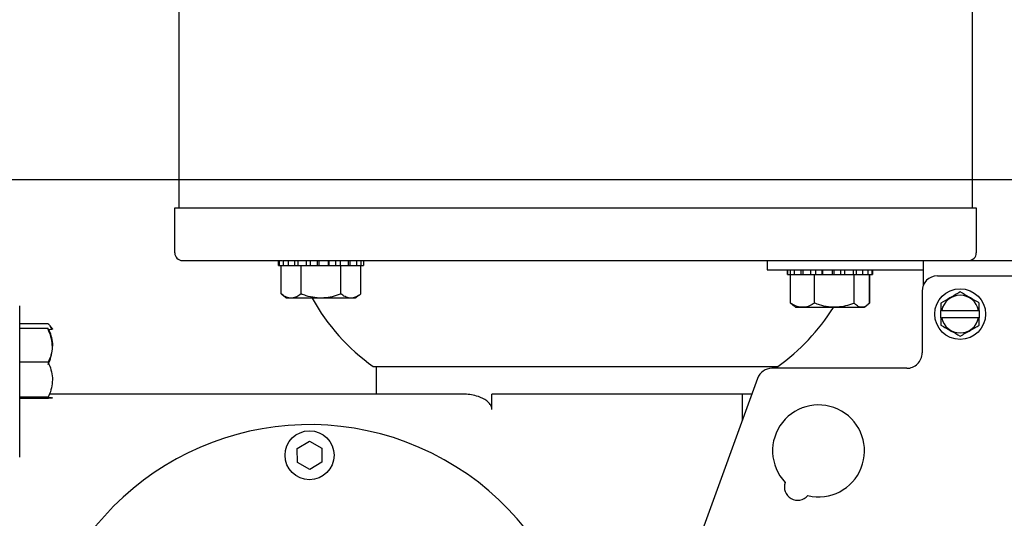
# Model space of a CAD drawing. Header units: inches. Extents: x 169.6 to 213.8, y 195 to 266.5.
# Tile 32 of 49: x 211.507 to 211.909, y 205.072 to 205.276. Entities that reach past the tile are written whole.
import ezdxf

# ---------------------------------------------------------------- set-up
doc = ezdxf.new("R2010")
doc.units = ezdxf.units.IN
doc.header["$LTSCALE"] = 0.25
doc.header["$MEASUREMENT"] = 0
doc.layers.add('ANNOTATIONS', color=1, linetype='Continuous')
doc.layers.add('RHX RH F.O.H.', color=7, linetype='Continuous')
doc.styles.add('ARIAL', font='arial.ttf', dxfattribs={"height": 0.09375})
doc.dimstyles.new('STANDARD$0', dxfattribs={"dimtxt": 0.09375, "dimasz": 0.09375, "dimexe": 0.03125, "dimexo": 0.046875, "dimgap": 0.09, "dimtad": 0, "dimtih": 1, "dimtoh": 1, "dimdec": 4, "dimzin": 0, "dimdsep": 46, "dimtxsty": 'ARIAL', "dimcen": 0.09, "dimadec": 0, "dimazin": 0, "dimtfac": 1, "dimtdec": 4, "dimtofl": 0, "dimtmove": 0, "dimatfit": 1, "dimfxl": 1, "dimtolj": 1, "dimtzin": 0, "dimarcsym": 0})

# ---------------------------------------------------------------- blocks, each defined once
blk = doc.blocks.new('*D59')
at = {"layer": 'ANNOTATIONS', "color": 0, "lineweight": -2, "transparency": 16777216}
for p, q in [((210.4631741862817, 205.3721606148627), (210.4631741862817, 206.0288126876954)), ((211.4006741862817, 205.2571169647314), (211.4006741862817, 206.0288126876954)), ((210.3694241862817, 205.9975626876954), (210.2756741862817, 205.9975626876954)), ((211.4944241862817, 205.9975626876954), (211.5881741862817, 205.9975626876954))]:
    blk.add_line(p, q, dxfattribs=at)
at = {"layer": 'ANNOTATIONS', "color": 0, "transparency": 16777216}
for points in [[(210.3694241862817, 206.0131876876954), (210.3694241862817, 205.9819376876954), (210.4631741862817, 205.9975626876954)], [(211.4944241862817, 206.0131876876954), (211.4944241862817, 205.9819376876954), (211.4006741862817, 205.9975626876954)]]:
    blk.add_solid(points, dxfattribs=at)
at = {"layer": 'defpoints', "color": 0, "transparency": 16777216}
for p in [(211.4006741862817, 205.9975626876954), (210.4631741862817, 205.3252856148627), (211.4006741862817, 205.2102419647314)]:
    blk.add_point(p, dxfattribs=at)
at = {"layer": 'ANNOTATIONS', "color": 0, "transparency": 16777216, "insert": (210.9759766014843, 205.9975626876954), "char_height": 0.09375, "attachment_point": 5, "style": 'ARIAL'}
blk.add_mtext('\\A1;PROJECTION', dxfattribs=at)
blk = doc.blocks.new('*D60')
at = {"layer": 'ANNOTATIONS', "color": 0, "lineweight": -2, "transparency": 16777216}
for p, q in [((212.5419257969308, 205.4190356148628), (212.5419257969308, 205.5127856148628)), ((212.5419257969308, 205.5127856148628), (212.6356757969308, 205.5127856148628)), ((211.4475491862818, 205.3252856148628), (212.5731757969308, 205.3252856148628)), ((211.4475491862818, 205.2102419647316), (212.5731757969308, 205.2102419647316)), ((212.5419257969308, 205.1164919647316), (212.5419257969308, 205.0227419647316))]:
    blk.add_line(p, q, dxfattribs=at)
at = {"layer": 'ANNOTATIONS', "color": 0, "transparency": 16777216}
for points in [[(212.5263007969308, 205.4190356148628), (212.5575507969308, 205.4190356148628), (212.5419257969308, 205.3252856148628)], [(212.5263007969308, 205.1164919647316), (212.5575507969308, 205.1164919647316), (212.5419257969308, 205.2102419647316)]]:
    blk.add_solid(points, dxfattribs=at)
at = {"layer": 'defpoints', "color": 0, "transparency": 16777216}
for p in [(211.4006741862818, 205.3252856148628), (212.5419257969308, 205.3252856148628), (211.4006741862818, 205.2102419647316)]:
    blk.add_point(p, dxfattribs=at)
at = {"layer": 'ANNOTATIONS', "color": 0, "transparency": 16777216, "insert": (212.8843665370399, 205.5127856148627), "char_height": 0.09375, "attachment_point": 5, "style": 'ARIAL'}
blk.add_mtext('\\A1;1 1/2"', dxfattribs=at)
blk = doc.blocks.new('*D64')
at = {"layer": 'ANNOTATIONS', "color": 0, "lineweight": -2, "transparency": 16777216}
for p, q in [((211.4475491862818, 205.2102419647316), (212.5809882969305, 205.2102419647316)), ((212.5497382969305, 205.1164919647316), (212.5497382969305, 202.5526720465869)), ((212.5497382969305, 200.5539919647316), (212.5497382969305, 202.1178118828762)), ((211.4631741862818, 200.4602419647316), (212.5809882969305, 200.4602419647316))]:
    blk.add_line(p, q, dxfattribs=at)
at = {"layer": 'ANNOTATIONS', "color": 0, "transparency": 16777216}
for points in [[(212.5341132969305, 205.1164919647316), (212.5653632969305, 205.1164919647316), (212.5497382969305, 205.2102419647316)], [(212.5341132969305, 200.5539919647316), (212.5653632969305, 200.5539919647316), (212.5497382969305, 200.4602419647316)]]:
    blk.add_solid(points, dxfattribs=at)
at = {"layer": 'defpoints', "color": 0, "transparency": 16777216}
for p in [(211.4006741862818, 205.2102419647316), (211.4162991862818, 200.4602419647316), (212.5497382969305, 200.4602419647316)]:
    blk.add_point(p, dxfattribs=at)
at = {"layer": 'ANNOTATIONS', "color": 0, "transparency": 16777216, "insert": (212.5497382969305, 202.3352419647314), "char_height": 0.09375, "attachment_point": 5, "style": 'ARIAL'}
blk.add_mtext('\\A1;TOTAL\\PHEIGHT', dxfattribs=at)

msp = doc.modelspace()

# ---------------------------------------------------------------- linework, layer by layer
at = {"layer": 'RHX RH F.O.H.', "linetype": 'Continuous'}
for p, q in [((211.5701741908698, 205.1987419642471), (211.897174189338, 205.1987419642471)), ((211.5732992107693, 205.1772419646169), (211.6124714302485, 205.1772419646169)), ((211.6125103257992, 205.1772419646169), (211.6141640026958, 205.1772419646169)), ((211.6127177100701, 205.1772419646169), (211.6127177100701, 205.1752419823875)), ((211.6143573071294, 205.1772419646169), (211.6143573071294, 205.1752419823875)), ((211.6143573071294, 205.1772419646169), (211.9568357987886, 205.1772419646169)), ((211.6164754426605, 205.1772419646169), (211.6164754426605, 205.1752419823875)), ((211.619079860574, 205.1772419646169), (211.619079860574, 205.1752419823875)), ((211.620365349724, 205.1772419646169), (211.620365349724, 205.1752419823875)), ((211.6238082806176, 205.1772419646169), (211.6238082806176, 205.1752419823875)), ((211.6254884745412, 205.1772419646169), (211.6254884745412, 205.1752419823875)), ((211.6282712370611, 205.1772419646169), (211.6282712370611, 205.1752419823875)), ((211.6289062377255, 205.1772419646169), (211.6289062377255, 205.1752419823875)), ((211.6327513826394, 205.1772419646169), (211.6327513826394, 205.1752419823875)), ((211.6330571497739, 205.1772419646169), (211.6330571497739, 205.1752419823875)), ((211.635753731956, 205.1772419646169), (211.635753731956, 205.1752419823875)), ((211.6376914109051, 205.1772419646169), (211.6376914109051, 205.1752419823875)), ((211.6409084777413, 205.1772419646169), (211.6409084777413, 205.1752419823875)), ((211.6416456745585, 205.1772419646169), (211.6416456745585, 205.1752419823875)), ((211.64436683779, 205.1772419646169), (211.64436683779, 205.1752419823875)), ((211.6460938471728, 205.1772419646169), (211.6460938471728, 205.1752419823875)), ((211.6471439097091, 205.1772419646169), (211.6471439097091, 205.1752419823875)), ((211.8118358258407, 205.1772419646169), (211.8118358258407, 205.1734919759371)), ((211.8755858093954, 205.1672493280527), (211.8755858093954, 205.1772419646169)), ((211.6124679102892, 205.1752419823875), (211.6471679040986, 205.1752419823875)), ((211.6135799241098, 205.1635919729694), (211.6135799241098, 205.1752419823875)), ((211.6216988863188, 205.1635919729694), (211.6216988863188, 205.1752419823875)), ((211.6379368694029, 205.1635919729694), (211.6379368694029, 205.1752419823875)), ((211.646055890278, 205.1635919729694), (211.646055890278, 205.1752419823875)), ((211.8118358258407, 205.1734919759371), (211.8755858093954, 205.1734919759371)), ((211.8201994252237, 205.1734919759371), (211.8201994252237, 205.1714919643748)), ((211.8212198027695, 205.1734919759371), (211.8212198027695, 205.1714919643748)), ((211.8229266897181, 205.1734919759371), (211.8229266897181, 205.1714919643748)), ((211.8256527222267, 205.1734919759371), (211.8256527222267, 205.1714919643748)), ((211.8263622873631, 205.1734919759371), (211.8263622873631, 205.1714919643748)), ((211.8295669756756, 205.1734919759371), (211.8295669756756, 205.1714919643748)), ((211.8315167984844, 205.1734919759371), (211.8315167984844, 205.1714919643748)), ((211.8342081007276, 205.1734919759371), (211.8342081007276, 205.1714919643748)), ((211.8344973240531, 205.1734919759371), (211.8344973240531, 205.1714919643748)), ((211.8383411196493, 205.1734919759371), (211.8383411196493, 205.1714919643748)), ((211.8389922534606, 205.1734919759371), (211.8389922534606, 205.1714919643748)), ((211.841778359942, 205.1734919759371), (211.841778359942, 205.1714919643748)), ((211.8434451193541, 205.1734919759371), (211.8434451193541, 205.1714919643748)), ((211.8468980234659, 205.1734919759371), (211.8468980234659, 205.1714919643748)), ((211.8482104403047, 205.1734919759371), (211.8482104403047, 205.1714919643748)), ((211.8508080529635, 205.1734919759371), (211.8508080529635, 205.1714919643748)), ((211.8529449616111, 205.1734919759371), (211.8529449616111, 205.1714919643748)), ((211.8546133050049, 205.1734919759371), (211.8546133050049, 205.1714919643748)), ((211.8201804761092, 205.1714919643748), (211.8548805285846, 205.1714919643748)), ((211.8214168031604, 205.1598419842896), (211.8214168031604, 205.1714919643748)), ((211.8312101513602, 205.1598419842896), (211.8312101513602, 205.1714919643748)), ((211.8473238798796, 205.1598419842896), (211.8473238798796, 205.1714919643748)), ((211.8536442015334, 205.1598419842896), (211.8536442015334, 205.1714919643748)), ((211.8537003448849, 205.1598419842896), (211.8537003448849, 205.1714919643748)), ((211.8813107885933, 205.1709919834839), (211.9474608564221, 205.1709919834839)), ((211.6438058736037, 205.161841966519), (211.6158298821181, 205.161841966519)), ((211.8750608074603, 205.1647419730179), (211.8750608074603, 205.1394919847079)), ((211.5069242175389, 205.0969538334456), (211.5069242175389, 205.1587419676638)), ((211.8515184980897, 205.1580919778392), (211.8235425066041, 205.1580919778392)), ((211.8827733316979, 205.1538669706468), (211.8827733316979, 205.1568669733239)), ((211.8830627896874, 205.1568669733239), (211.898108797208, 205.1568669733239)), ((211.8983983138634, 205.1568669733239), (211.8983983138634, 205.1538669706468)), ((211.898108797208, 205.1538669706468), (211.8830627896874, 205.1538669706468)), ((211.518574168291, 205.1514094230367), (211.5069242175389, 205.1514094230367)), ((211.518574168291, 205.1495304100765), (211.5069242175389, 205.1495304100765)), ((211.518574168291, 205.135705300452), (211.5069242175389, 205.135705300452)), ((211.6511742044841, 205.1339919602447), (211.8161741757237, 205.1339919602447)), ((211.8688108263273, 205.1332419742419), (211.8138121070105, 205.1332419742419)), ((211.8079389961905, 205.1291296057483), (211.7722126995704, 205.0309724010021)), ((211.518574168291, 205.1214168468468), (211.5069242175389, 205.1214168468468)), ((211.518574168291, 205.120953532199), (211.5069242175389, 205.120953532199)), ((211.6884490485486, 205.1227419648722), (211.5192441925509, 205.1227419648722)), ((211.6995787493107, 205.1164919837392), (211.6995787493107, 205.1227419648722)), ((211.8056141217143, 205.1227419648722), (211.6995787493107, 205.1227419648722)), ((211.8016741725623, 205.1227419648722), (211.8016741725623, 205.1119171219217)), ((211.6201333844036, 205.1005568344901), (211.6250915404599, 205.103514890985)), ((211.6250915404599, 205.103514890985), (211.6301323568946, 205.1007000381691)), ((211.6301323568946, 205.1007000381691), (211.6302150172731, 205.0949271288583)), ((211.6202160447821, 205.0947839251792), (211.6201333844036, 205.1005568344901)), ((211.6252568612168, 205.0919690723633), (211.6202160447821, 205.0947839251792)), ((211.6302150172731, 205.0949271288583), (211.6252568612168, 205.0919690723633))]:
    msp.add_line(p, q, dxfattribs=at)
for centre, radius in [((211.890585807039, 205.1553669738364), 0.01034999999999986), ((211.6251741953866, 205.0977419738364), 0.009999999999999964)]:
    msp.add_circle(centre, radius, dxfattribs=at)
for centre, radius, start, end in [((211.5732991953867, 205.1803669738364), 0.003125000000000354, 180, 269.9999999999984), ((211.8940491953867, 205.1803669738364), 0.003125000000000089, 269.9999999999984, 0), ((211.881310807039, 205.1647419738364), 0.006250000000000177, 90, 180), ((211.7000273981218, 205.2027851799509), 0.08437499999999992, 209.0290373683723, 234.6196965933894), ((211.890585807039, 205.1553669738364), 0.007671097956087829, 11.27622114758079, 168.7237788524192), ((211.7673209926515, 205.2027851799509), 0.08437500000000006, 305.3803034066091, 328.0149979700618), ((211.890585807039, 205.1553669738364), 0.007671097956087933, 191.2762211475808, 348.7237788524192), ((211.868810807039, 205.1394919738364), 0.006250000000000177, 269.9999999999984, 4.885331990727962e-12), ((211.8138121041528, 205.1269919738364), 0.006250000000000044, 90, 159.9999999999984), ((211.832815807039, 205.0995355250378), 0.01875000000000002, 256.5909378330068, 223.4090621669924), ((211.6251741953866, 204.9977419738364), 0.1125000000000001, 246.5018397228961, 152.2937686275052), ((211.824340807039, 205.0848563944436), 0.005450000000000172, 160.7803840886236, 319.2196159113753)]:
    msp.add_arc(centre, radius, start, end, dxfattribs=at)
for points in [[(211.5719241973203, 205.1987419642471), (211.5719241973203, 205.2924919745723)], [(211.8954241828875, 205.2924919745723), (211.8954241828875, 205.1987419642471)], [(211.5701741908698, 205.1803669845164), (211.5701741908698, 205.1987419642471)], [(211.897174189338, 205.1987419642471), (211.897174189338, 205.1803669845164)], [(211.6124679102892, 205.1752419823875), (211.6124679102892, 205.1772419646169)], [(211.6471679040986, 205.1772419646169), (211.6471679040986, 205.1752419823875)], [(211.8201804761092, 205.1714919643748), (211.8201804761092, 205.1734919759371)], [(211.8548805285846, 205.1734919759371), (211.8548805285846, 205.1714919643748)], [(211.6158298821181, 205.161841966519), (211.6135799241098, 205.1635919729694)], [(211.646055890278, 205.1635919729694), (211.6438058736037, 205.161841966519)], [(211.8214168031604, 205.1598419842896), (211.8222644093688, 205.1591474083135)], [(211.8235425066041, 205.1580919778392), (211.8222346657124, 205.1591091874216)], [(211.8528263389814, 205.1591091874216), (211.8515184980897, 205.1580919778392)], [(211.8530177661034, 205.1592580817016), (211.8528263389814, 205.1591091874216)], [(211.8827733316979, 205.159877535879), (211.8827733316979, 205.1568669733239)], [(211.8830627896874, 205.1568669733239), (211.8827733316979, 205.1568669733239)], [(211.8983983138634, 205.1568669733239), (211.898108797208, 205.1568669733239)], [(211.8983983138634, 205.1568669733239), (211.8983983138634, 205.159877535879)], [(211.8827733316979, 205.1538669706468), (211.8830627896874, 205.1538669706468)], [(211.898108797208, 205.1538669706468), (211.8983983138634, 205.1538669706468)], [(211.5191688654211, 205.1507154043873), (211.5202617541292, 205.149310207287)], [(211.5202617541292, 205.149310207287), (211.5203241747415, 205.1492299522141)], [(211.6524242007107, 205.1227419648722), (211.6524242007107, 205.1339919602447)], [(211.8149241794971, 205.1339919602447), (211.8149241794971, 205.1332419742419)], [(211.5203241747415, 205.1212539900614), (211.5202617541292, 205.1211737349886)]]:
    msp.add_open_spline(points, degree=1, dxfattribs=at)
for points, knots in [([(211.6216988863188, 205.1635919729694), (211.6211192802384, 205.1631814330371), (211.6199463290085, 205.1623506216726), (211.6180935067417, 205.1617945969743), (211.6162011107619, 205.162004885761), (211.6147036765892, 205.1627562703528), (211.6138423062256, 205.1633968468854), (211.6135799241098, 205.1635919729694)], [0, 0, 0, 0, 0.221054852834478, 0.4473496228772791, 0.6691295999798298, 0.8992135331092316, 1, 1, 1, 1]), ([(211.6379368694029, 205.1635919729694), (211.6378375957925, 205.1635537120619), (211.6356307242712, 205.1627031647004), (211.6320862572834, 205.1617665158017), (211.6273507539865, 205.1619665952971), (211.6242266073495, 205.1626616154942), (211.6223870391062, 205.1633386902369), (211.6216988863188, 205.1635919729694)], [0, 0, 0, 0, 0.01917701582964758, 0.4263087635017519, 0.6468808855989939, 0.8679038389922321, 1, 1, 1, 1]), ([(211.646055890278, 205.1635919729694), (211.6454762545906, 205.1631814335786), (211.6443032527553, 205.1623506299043), (211.642450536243, 205.1617945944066), (211.6405580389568, 205.1620048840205), (211.6390606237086, 205.1627562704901), (211.6381992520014, 205.1633968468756), (211.6379368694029, 205.1635919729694)], [0, 0, 0, 0, 0.2210562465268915, 0.4473488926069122, 0.6691302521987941, 0.8992137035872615, 1, 1, 1, 1]), ([(211.8905858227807, 205.1643880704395), (211.8891963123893, 205.1635858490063), (211.8865866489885, 205.1620791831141), (211.883988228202, 205.1605789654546), (211.8827733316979, 205.159877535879)], [0, 0, 0, 0, 0.5324481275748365, 1, 1, 1, 1]), ([(211.8983983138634, 205.159877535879), (211.8970088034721, 205.1606797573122), (211.8943991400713, 205.1621864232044), (211.8918007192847, 205.1636866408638), (211.8905858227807, 205.1643880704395)], [0, 0, 0, 0, 0.5324481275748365, 1, 1, 1, 1]), ([(211.8312101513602, 205.1598419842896), (211.8305110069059, 205.1594314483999), (211.8290961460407, 205.1586006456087), (211.8268612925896, 205.1580445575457), (211.8245785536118, 205.1582549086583), (211.8227723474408, 205.1590062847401), (211.821733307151, 205.1596468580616), (211.8214168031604, 205.1598419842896)], [0, 0, 0, 0, 0.2210543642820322, 0.4473484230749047, 0.6691293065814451, 0.8992128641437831, 0.9999999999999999, 0.9999999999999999, 0.9999999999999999, 0.9999999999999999]), ([(211.8473238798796, 205.1598419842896), (211.8472253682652, 205.1598037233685), (211.8450353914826, 205.1589531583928), (211.8415180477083, 205.1580165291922), (211.8368187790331, 205.1582166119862), (211.8337185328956, 205.1589116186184), (211.8318930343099, 205.1595887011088), (211.8312101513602, 205.1598419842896)], [0, 0, 0, 0, 0.01917661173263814, 0.4263084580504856, 0.6468793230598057, 0.8679045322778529, 1, 1, 1, 1]), ([(211.8536442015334, 205.1598419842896), (211.8531929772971, 205.1594314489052), (211.8522798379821, 205.1586006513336), (211.8508375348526, 205.1580445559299), (211.8493643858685, 205.1582549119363), (211.8481986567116, 205.1590062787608), (211.847528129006, 205.1596468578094), (211.8473238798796, 205.1598419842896)], [0, 0, 0, 0, 0.2210561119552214, 0.4473496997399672, 0.6691299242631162, 0.8992138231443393, 1, 1, 1, 1]), ([(211.8827733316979, 205.1538669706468), (211.8827733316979, 205.1532426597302), (211.8827733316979, 205.1522274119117), (211.8827733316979, 205.1512375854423), (211.8827733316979, 205.1508564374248)], [0, 0, 0, 0, 0.6149345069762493, 1, 1, 1, 1]), ([(211.8983983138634, 205.1508564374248), (211.8983983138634, 205.1512375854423), (211.8983983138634, 205.1522274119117), (211.8983983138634, 205.1532426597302), (211.8983983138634, 205.1538669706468)], [0, 0, 0, 0, 0.3850654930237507, 1, 1, 1, 1]), ([(211.518574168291, 205.1514094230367), (211.5186126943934, 205.1513680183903), (211.5192653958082, 205.150666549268), (211.5195626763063, 205.1499197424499), (211.5198424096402, 205.1492170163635)], [0, 0, 0, 0, 0.05902561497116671, 0.9999999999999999, 0.9999999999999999, 0.9999999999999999, 0.9999999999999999]), ([(211.518574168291, 205.1495304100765), (211.5189847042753, 205.1485434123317), (211.5198155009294, 205.1465460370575), (211.5203715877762, 205.1433911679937), (211.5201612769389, 205.1401686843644), (211.5194099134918, 205.1376188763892), (211.5187693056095, 205.1361520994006), (211.518574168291, 205.135705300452)], [0, 0, 0, 0, 0.2210562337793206, 0.4473487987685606, 0.6691289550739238, 0.8992124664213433, 1, 1, 1, 1]), ([(211.518574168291, 205.1490670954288), (211.5186123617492, 205.149069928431), (211.5194614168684, 205.1491329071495), (211.5203582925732, 205.1492148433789), (211.5202032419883, 205.1492947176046), (211.5201733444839, 205.149310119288)], [0, 0, 0, 0, 0.03662728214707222, 0.8142384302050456, 1, 1, 1, 1]), ([(211.518574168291, 205.1347786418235), (211.5189847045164, 205.1357987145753), (211.5198155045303, 205.1378630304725), (211.5203715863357, 205.1411236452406), (211.5201612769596, 205.1444541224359), (211.5194099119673, 205.147089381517), (211.5187693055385, 205.1486053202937), (211.518574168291, 205.1490670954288)], [0, 0, 0, 0, 0.2210557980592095, 0.4473494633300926, 0.6691288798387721, 0.8992122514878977, 1, 1, 1, 1]), ([(211.8827733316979, 205.1508564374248), (211.884162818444, 205.1500541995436), (211.8867724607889, 205.1485474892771), (211.8893709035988, 205.1470472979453), (211.8905858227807, 205.1463458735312)], [0, 0, 0, 0, 0.5324433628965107, 1, 1, 1, 1]), ([(211.8905858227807, 205.1463458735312), (211.8919753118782, 205.1471480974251), (211.8945849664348, 205.1486547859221), (211.8971833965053, 205.1501549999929), (211.8983983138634, 205.1508564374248)], [0, 0, 0, 0, 0.5324417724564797, 0.9999999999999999, 0.9999999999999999, 0.9999999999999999, 0.9999999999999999]), ([(211.518574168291, 205.135705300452), (211.5189847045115, 205.1346852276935), (211.5198155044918, 205.1326209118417), (211.5203715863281, 205.129360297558), (211.5201612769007, 205.1260298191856), (211.519409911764, 205.1233945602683), (211.5187693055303, 205.1218786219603), (211.518574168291, 205.1214168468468)], [0, 0, 0, 0, 0.2210558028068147, 0.4473494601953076, 0.6691288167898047, 0.8992122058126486, 1, 1, 1, 1]), ([(211.518574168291, 205.1214168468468), (211.5188268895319, 205.1213972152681), (211.5194953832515, 205.1213452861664), (211.5202120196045, 205.121256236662), (211.5203965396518, 205.1211210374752), (211.5194633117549, 205.1210193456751), (211.518612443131, 205.1209563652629), (211.518574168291, 205.120953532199)], [0, 0, 0, 0, 0.132083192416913, 0.349384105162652, 0.5737328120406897, 0.9808251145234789, 1, 1, 1, 1]), ([(211.6995787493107, 205.1164919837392), (211.6995447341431, 205.1168181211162), (211.6994677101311, 205.1175566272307), (211.6987442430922, 205.1187965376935), (211.6969840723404, 205.1204332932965), (211.6933941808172, 205.122227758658), (211.6903184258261, 205.1225475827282), (211.6884490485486, 205.1227419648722)], [0, 0, 0, 0, 0.0641178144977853, 0.1451885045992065, 0.2823711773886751, 0.5638407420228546, 1, 1, 1, 1])]:
    msp.add_open_spline(points, degree=3, knots=knots, dxfattribs=at)

# ---------------------------------------------------------------- dimensions: what is measured, and where the dimension line sits
at = {"layer": 'ANNOTATIONS'}
dim = msp.add_linear_dim(base=(211.4006741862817, 205.9975626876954), p1=(210.4631741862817, 205.3252856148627), p2=(211.4006741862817, 205.2102419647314), text='PROJECTION', dimstyle='STANDARD$0', dxfattribs=at)
dim.commit()
dim.dimension.update_dxf_attribs({"geometry": '*D59', "text_midpoint": (210.9759766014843, 205.9975626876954), "dimtype": 160})
dim = msp.add_linear_dim(base=(212.5419257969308, 205.3252856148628), p1=(211.4006741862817, 205.2102419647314), p2=(211.4006741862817, 205.3252856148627), angle=90, text='1 1/2"', dimstyle='STANDARD$0', dxfattribs=at)
dim.commit()
dim.dimension.update_dxf_attribs({"geometry": '*D60', "text_midpoint": (212.8843665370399, 205.5127856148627)})
dim = msp.add_linear_dim(base=(212.5497382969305, 200.4602419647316), p1=(211.4006741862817, 205.2102419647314), p2=(211.4162991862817, 200.4602419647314), angle=90, text='TOTAL\\PHEIGHT', dimstyle='STANDARD$0', dxfattribs=at)
dim.commit()
dim.dimension.update_dxf_attribs({"geometry": '*D64', "text_midpoint": (212.5497382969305, 202.3352419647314), "dimtype": 160})

doc.saveas('drawing.dxf')
